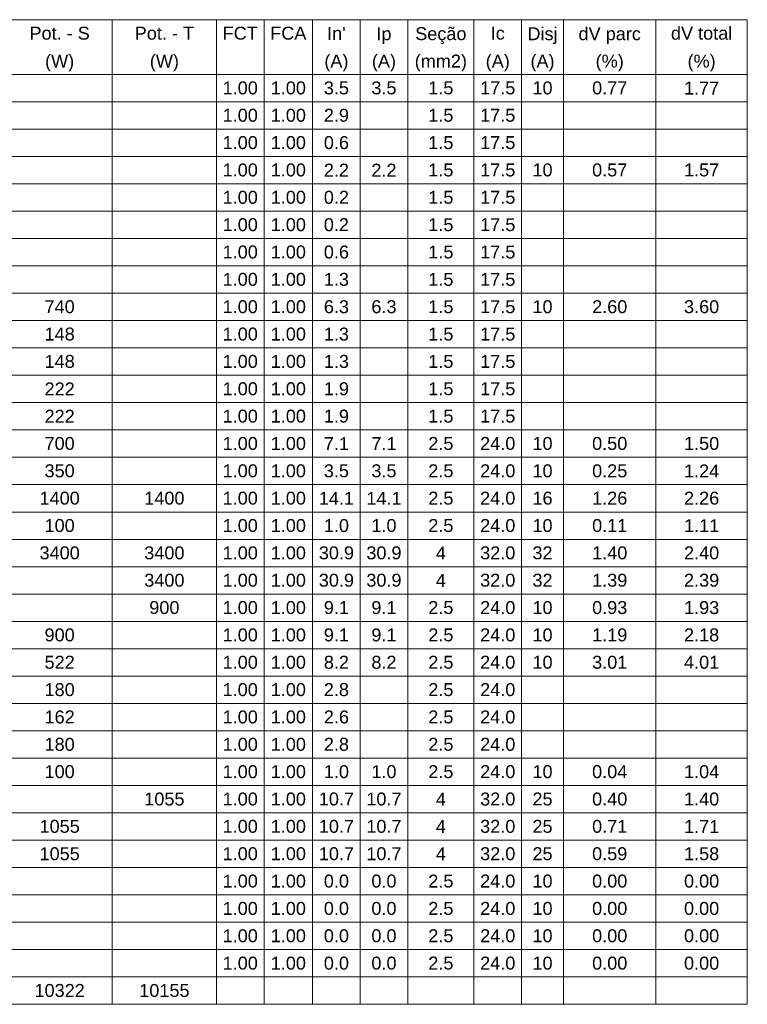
# Model space of a CAD drawing. Header units: millimetres. Extents: x 55082 to 85113, y -5867 to -946.
# Tile 45 of 77: x 67968 to 68586, y -4160 to -3322. Entities that reach past the tile are written whole.
import ezdxf

# ---------------------------------------------------------------- set-up
doc = ezdxf.new("R2010")
doc.units = ezdxf.units.MM
doc.header["$MEASUREMENT"] = 0
doc.layers.add('DI-Tabelas', color=7, linetype='Continuous', lineweight=5)
doc.styles.add('Arial', font='arial.ttf')

msp = doc.modelspace()

# ---------------------------------------------------------------- linework, layer by layer
at = {"layer": 'DI-Tabelas'}
for p, q in [((68586.23, -3322.26), (66989.26, -3322.26)), ((68046.69, -3322.26), (68046.69, -3345.52)), ((68135.21, -3322.26), (68135.21, -3345.52)), ((68175.6, -3322.26), (68175.6, -3345.52)), ((68216.91, -3322.26), (68216.91, -3345.52)), ((68257.3, -3322.26), (68257.3, -3345.52)), ((68297.69, -3322.26), (68297.69, -3345.52)), ((68354.01, -3322.26), (68354.01, -3345.52)), ((68394.39, -3322.26), (68394.39, -3345.52)), ((68430.07, -3322.26), (68430.07, -3345.52)), ((68508.62, -3322.26), (68508.62, -3345.52)), ((68586.23, -3322.26), (68586.23, -3345.52)), ((68046.69, -3345.52), (68046.69, -3368.78)), ((68135.21, -3345.52), (68135.21, -3368.78)), ((68175.6, -3345.52), (68175.6, -3368.78)), ((68216.91, -3345.52), (68216.91, -3368.78)), ((68257.3, -3345.52), (68257.3, -3368.78)), ((68297.69, -3345.52), (68297.69, -3368.78)), ((68354.01, -3345.52), (68354.01, -3368.78)), ((68394.39, -3345.52), (68394.39, -3368.78)), ((68430.07, -3345.52), (68430.07, -3368.78)), ((68508.62, -3345.52), (68508.62, -3368.78)), ((68586.23, -3345.52), (68586.23, -3368.78)), ((68046.69, -3368.78), (67957.23, -3368.78)), ((67957.23, -3368.78), (68046.69, -3368.78)), ((68135.21, -3368.78), (68046.69, -3368.78)), ((68046.69, -3368.78), (68046.69, -3392.04)), ((68046.69, -3368.78), (68135.21, -3368.78)), ((68175.6, -3368.78), (68135.21, -3368.78)), ((68135.21, -3368.78), (68135.21, -3392.04)), ((68135.21, -3368.78), (68175.6, -3368.78)), ((68216.91, -3368.78), (68175.6, -3368.78)), ((68175.6, -3368.78), (68175.6, -3392.04)), ((68175.6, -3368.78), (68216.91, -3368.78)), ((68257.3, -3368.78), (68216.91, -3368.78)), ((68216.91, -3368.78), (68216.91, -3392.04)), ((68216.91, -3368.78), (68257.3, -3368.78)), ((68297.69, -3368.78), (68257.3, -3368.78)), ((68257.3, -3368.78), (68257.3, -3392.04)), ((68257.3, -3368.78), (68297.69, -3368.78)), ((68354.01, -3368.78), (68297.69, -3368.78)), ((68297.69, -3368.78), (68297.69, -3392.04)), ((68297.69, -3368.78), (68354.01, -3368.78)), ((68394.39, -3368.78), (68354.01, -3368.78)), ((68354.01, -3368.78), (68354.01, -3392.04)), ((68354.01, -3368.78), (68394.39, -3368.78)), ((68430.07, -3368.78), (68394.39, -3368.78)), ((68394.39, -3368.78), (68394.39, -3392.04)), ((68394.39, -3368.78), (68430.07, -3368.78)), ((68508.62, -3368.78), (68430.07, -3368.78)), ((68430.07, -3368.78), (68430.07, -3392.04)), ((68430.07, -3368.78), (68508.62, -3368.78)), ((68586.23, -3368.78), (68508.62, -3368.78)), ((68508.62, -3368.78), (68508.62, -3392.04)), ((68508.62, -3368.78), (68586.23, -3368.78)), ((68586.23, -3368.78), (68586.23, -3392.04)), ((68046.69, -3392.04), (67957.23, -3392.04)), ((68135.21, -3392.04), (68046.69, -3392.04)), ((68046.69, -3392.04), (68046.69, -3415.3)), ((68175.6, -3392.04), (68135.21, -3392.04)), ((68135.21, -3392.04), (68135.21, -3415.3)), ((68216.91, -3392.04), (68175.6, -3392.04)), ((68175.6, -3392.04), (68175.6, -3415.3)), ((68257.3, -3392.04), (68216.91, -3392.04)), ((68216.91, -3392.04), (68216.91, -3415.3)), ((68297.69, -3392.04), (68257.3, -3392.04)), ((68257.3, -3392.04), (68257.3, -3415.3)), ((68354.01, -3392.04), (68297.69, -3392.04)), ((68297.69, -3392.04), (68297.69, -3415.3)), ((68394.39, -3392.04), (68354.01, -3392.04)), ((68354.01, -3392.04), (68354.01, -3415.3)), ((68430.07, -3392.04), (68394.39, -3392.04)), ((68394.39, -3392.04), (68394.39, -3415.3)), ((68508.62, -3392.04), (68430.07, -3392.04)), ((68430.07, -3392.04), (68430.07, -3415.3)), ((68586.23, -3392.04), (68508.62, -3392.04)), ((68508.62, -3392.04), (68508.62, -3415.3)), ((68586.23, -3392.04), (68586.23, -3415.3)), ((68046.69, -3415.3), (67957.23, -3415.3)), ((68135.21, -3415.3), (68046.69, -3415.3)), ((68046.69, -3415.3), (68046.69, -3438.56)), ((68175.6, -3415.3), (68135.21, -3415.3)), ((68135.21, -3415.3), (68135.21, -3438.56)), ((68216.91, -3415.3), (68175.6, -3415.3)), ((68175.6, -3415.3), (68175.6, -3438.56)), ((68257.3, -3415.3), (68216.91, -3415.3)), ((68216.91, -3415.3), (68216.91, -3438.56)), ((68297.69, -3415.3), (68257.3, -3415.3)), ((68257.3, -3415.3), (68257.3, -3438.56)), ((68354.01, -3415.3), (68297.69, -3415.3)), ((68297.69, -3415.3), (68297.69, -3438.56)), ((68394.39, -3415.3), (68354.01, -3415.3)), ((68354.01, -3415.3), (68354.01, -3438.56)), ((68430.07, -3415.3), (68394.39, -3415.3)), ((68394.39, -3415.3), (68394.39, -3438.56)), ((68508.62, -3415.3), (68430.07, -3415.3)), ((68430.07, -3415.3), (68430.07, -3438.56)), ((68586.23, -3415.3), (68508.62, -3415.3)), ((68508.62, -3415.3), (68508.62, -3438.56)), ((68586.23, -3415.3), (68586.23, -3438.56)), ((68046.69, -3438.56), (67957.23, -3438.56)), ((68135.21, -3438.56), (68046.69, -3438.56)), ((68046.69, -3438.56), (68046.69, -3461.82)), ((68175.6, -3438.56), (68135.21, -3438.56)), ((68135.21, -3438.56), (68135.21, -3461.82)), ((68216.91, -3438.56), (68175.6, -3438.56)), ((68175.6, -3438.56), (68175.6, -3461.82)), ((68257.3, -3438.56), (68216.91, -3438.56)), ((68216.91, -3438.56), (68216.91, -3461.82)), ((68297.69, -3438.56), (68257.3, -3438.56)), ((68257.3, -3438.56), (68257.3, -3461.82)), ((68354.01, -3438.56), (68297.69, -3438.56)), ((68297.69, -3438.56), (68297.69, -3461.82)), ((68394.39, -3438.56), (68354.01, -3438.56)), ((68354.01, -3438.56), (68354.01, -3461.82)), ((68430.07, -3438.56), (68394.39, -3438.56)), ((68394.39, -3438.56), (68394.39, -3461.82)), ((68508.62, -3438.56), (68430.07, -3438.56)), ((68430.07, -3438.56), (68430.07, -3461.82)), ((68586.23, -3438.56), (68508.62, -3438.56)), ((68508.62, -3438.56), (68508.62, -3461.82)), ((68586.23, -3438.56), (68586.23, -3461.82)), ((68046.69, -3461.82), (67957.23, -3461.82)), ((68135.21, -3461.82), (68046.69, -3461.82)), ((68046.69, -3461.82), (68046.69, -3485.08)), ((68175.6, -3461.82), (68135.21, -3461.82)), ((68135.21, -3461.82), (68135.21, -3485.08)), ((68216.91, -3461.82), (68175.6, -3461.82)), ((68175.6, -3461.82), (68175.6, -3485.08)), ((68257.3, -3461.82), (68216.91, -3461.82)), ((68216.91, -3461.82), (68216.91, -3485.08)), ((68297.69, -3461.82), (68257.3, -3461.82)), ((68257.3, -3461.82), (68257.3, -3485.08)), ((68354.01, -3461.82), (68297.69, -3461.82)), ((68297.69, -3461.82), (68297.69, -3485.08)), ((68394.39, -3461.82), (68354.01, -3461.82)), ((68354.01, -3461.82), (68354.01, -3485.08)), ((68430.07, -3461.82), (68394.39, -3461.82)), ((68394.39, -3461.82), (68394.39, -3485.08)), ((68508.62, -3461.82), (68430.07, -3461.82)), ((68430.07, -3461.82), (68430.07, -3485.08)), ((68586.23, -3461.82), (68508.62, -3461.82)), ((68508.62, -3461.82), (68508.62, -3485.08)), ((68586.23, -3461.82), (68586.23, -3485.08)), ((68046.69, -3485.08), (67957.23, -3485.08)), ((68135.21, -3485.08), (68046.69, -3485.08)), ((68046.69, -3485.08), (68046.69, -3508.34)), ((68175.6, -3485.08), (68135.21, -3485.08)), ((68135.21, -3485.08), (68135.21, -3508.34)), ((68216.91, -3485.08), (68175.6, -3485.08)), ((68175.6, -3485.08), (68175.6, -3508.34)), ((68257.3, -3485.08), (68216.91, -3485.08)), ((68216.91, -3485.08), (68216.91, -3508.34)), ((68297.69, -3485.08), (68257.3, -3485.08)), ((68257.3, -3485.08), (68257.3, -3508.34)), ((68354.01, -3485.08), (68297.69, -3485.08)), ((68297.69, -3485.08), (68297.69, -3508.34)), ((68394.39, -3485.08), (68354.01, -3485.08)), ((68354.01, -3485.08), (68354.01, -3508.34)), ((68430.07, -3485.08), (68394.39, -3485.08)), ((68394.39, -3485.08), (68394.39, -3508.34)), ((68508.62, -3485.08), (68430.07, -3485.08)), ((68430.07, -3485.08), (68430.07, -3508.34)), ((68586.23, -3485.08), (68508.62, -3485.08)), ((68508.62, -3485.08), (68508.62, -3508.34)), ((68586.23, -3485.08), (68586.23, -3508.34)), ((68046.69, -3508.34), (67957.23, -3508.34)), ((68135.21, -3508.34), (68046.69, -3508.34)), ((68046.69, -3508.34), (68046.69, -3531.6)), ((68175.6, -3508.34), (68135.21, -3508.34)), ((68135.21, -3508.34), (68135.21, -3531.6)), ((68216.91, -3508.34), (68175.6, -3508.34)), ((68175.6, -3508.34), (68175.6, -3531.6)), ((68257.3, -3508.34), (68216.91, -3508.34)), ((68216.91, -3508.34), (68216.91, -3531.6)), ((68297.69, -3508.34), (68257.3, -3508.34)), ((68257.3, -3508.34), (68257.3, -3531.6)), ((68354.01, -3508.34), (68297.69, -3508.34)), ((68297.69, -3508.34), (68297.69, -3531.6)), ((68394.39, -3508.34), (68354.01, -3508.34)), ((68354.01, -3508.34), (68354.01, -3531.6)), ((68430.07, -3508.34), (68394.39, -3508.34)), ((68394.39, -3508.34), (68394.39, -3531.6)), ((68508.62, -3508.34), (68430.07, -3508.34)), ((68430.07, -3508.34), (68430.07, -3531.6)), ((68586.23, -3508.34), (68508.62, -3508.34)), ((68508.62, -3508.34), (68508.62, -3531.6)), ((68586.23, -3508.34), (68586.23, -3531.6)), ((68046.69, -3531.6), (67957.23, -3531.6)), ((68135.21, -3531.6), (68046.69, -3531.6)), ((68046.69, -3531.6), (68046.69, -3554.86)), ((68175.6, -3531.6), (68135.21, -3531.6)), ((68135.21, -3531.6), (68135.21, -3554.86)), ((68216.91, -3531.6), (68175.6, -3531.6)), ((68175.6, -3531.6), (68175.6, -3554.86)), ((68257.3, -3531.6), (68216.91, -3531.6)), ((68216.91, -3531.6), (68216.91, -3554.86)), ((68297.69, -3531.6), (68257.3, -3531.6)), ((68257.3, -3531.6), (68257.3, -3554.86)), ((68354.01, -3531.6), (68297.69, -3531.6)), ((68297.69, -3531.6), (68297.69, -3554.86)), ((68394.39, -3531.6), (68354.01, -3531.6)), ((68354.01, -3531.6), (68354.01, -3554.86)), ((68430.07, -3531.6), (68394.39, -3531.6)), ((68394.39, -3531.6), (68394.39, -3554.86)), ((68508.62, -3531.6), (68430.07, -3531.6)), ((68430.07, -3531.6), (68430.07, -3554.86)), ((68586.23, -3531.6), (68508.62, -3531.6)), ((68508.62, -3531.6), (68508.62, -3554.86)), ((68586.23, -3531.6), (68586.23, -3554.86)), ((68046.69, -3554.86), (67957.23, -3554.86)), ((68135.21, -3554.86), (68046.69, -3554.86)), ((68046.69, -3554.86), (68046.69, -3578.12)), ((68175.6, -3554.86), (68135.21, -3554.86)), ((68135.21, -3554.86), (68135.21, -3578.12)), ((68216.91, -3554.86), (68175.6, -3554.86)), ((68175.6, -3554.86), (68175.6, -3578.12)), ((68257.3, -3554.86), (68216.91, -3554.86)), ((68216.91, -3554.86), (68216.91, -3578.12)), ((68297.69, -3554.86), (68257.3, -3554.86)), ((68257.3, -3554.86), (68257.3, -3578.12)), ((68354.01, -3554.86), (68297.69, -3554.86)), ((68297.69, -3554.86), (68297.69, -3578.12)), ((68394.39, -3554.86), (68354.01, -3554.86)), ((68354.01, -3554.86), (68354.01, -3578.12)), ((68430.07, -3554.86), (68394.39, -3554.86)), ((68394.39, -3554.86), (68394.39, -3578.12)), ((68508.62, -3554.86), (68430.07, -3554.86)), ((68430.07, -3554.86), (68430.07, -3578.12)), ((68586.23, -3554.86), (68508.62, -3554.86)), ((68508.62, -3554.86), (68508.62, -3578.12)), ((68586.23, -3554.86), (68586.23, -3578.12)), ((68046.69, -3578.12), (67957.23, -3578.12)), ((68135.21, -3578.12), (68046.69, -3578.12)), ((68046.69, -3578.12), (68046.69, -3601.38)), ((68175.6, -3578.12), (68135.21, -3578.12)), ((68135.21, -3578.12), (68135.21, -3601.38)), ((68216.91, -3578.12), (68175.6, -3578.12)), ((68175.6, -3578.12), (68175.6, -3601.38)), ((68257.3, -3578.12), (68216.91, -3578.12)), ((68216.91, -3578.12), (68216.91, -3601.38)), ((68297.69, -3578.12), (68257.3, -3578.12)), ((68257.3, -3578.12), (68257.3, -3601.38)), ((68354.01, -3578.12), (68297.69, -3578.12)), ((68297.69, -3578.12), (68297.69, -3601.38)), ((68394.39, -3578.12), (68354.01, -3578.12)), ((68354.01, -3578.12), (68354.01, -3601.38)), ((68430.07, -3578.12), (68394.39, -3578.12)), ((68394.39, -3578.12), (68394.39, -3601.38)), ((68508.62, -3578.12), (68430.07, -3578.12)), ((68430.07, -3578.12), (68430.07, -3601.38)), ((68586.23, -3578.12), (68508.62, -3578.12)), ((68508.62, -3578.12), (68508.62, -3601.38)), ((68586.23, -3578.12), (68586.23, -3601.38)), ((68046.69, -3601.38), (67957.23, -3601.38)), ((68135.21, -3601.38), (68046.69, -3601.38)), ((68046.69, -3601.38), (68046.69, -3624.64)), ((68175.6, -3601.38), (68135.21, -3601.38)), ((68135.21, -3601.38), (68135.21, -3624.64)), ((68216.91, -3601.38), (68175.6, -3601.38)), ((68175.6, -3601.38), (68175.6, -3624.64)), ((68257.3, -3601.38), (68216.91, -3601.38)), ((68216.91, -3601.38), (68216.91, -3624.64)), ((68297.69, -3601.38), (68257.3, -3601.38)), ((68257.3, -3601.38), (68257.3, -3624.64)), ((68354.01, -3601.38), (68297.69, -3601.38)), ((68297.69, -3601.38), (68297.69, -3624.64)), ((68394.39, -3601.38), (68354.01, -3601.38)), ((68354.01, -3601.38), (68354.01, -3624.64)), ((68430.07, -3601.38), (68394.39, -3601.38)), ((68394.39, -3601.38), (68394.39, -3624.64)), ((68508.62, -3601.38), (68430.07, -3601.38)), ((68430.07, -3601.38), (68430.07, -3624.64)), ((68586.23, -3601.38), (68508.62, -3601.38)), ((68508.62, -3601.38), (68508.62, -3624.64)), ((68586.23, -3601.38), (68586.23, -3624.64)), ((68046.69, -3624.64), (67957.23, -3624.64)), ((68135.21, -3624.64), (68046.69, -3624.64)), ((68046.69, -3624.64), (68046.69, -3647.9)), ((68175.6, -3624.64), (68135.21, -3624.64)), ((68135.21, -3624.64), (68135.21, -3647.9)), ((68216.91, -3624.64), (68175.6, -3624.64)), ((68175.6, -3624.64), (68175.6, -3647.9)), ((68257.3, -3624.64), (68216.91, -3624.64)), ((68216.91, -3624.64), (68216.91, -3647.9)), ((68297.69, -3624.64), (68257.3, -3624.64)), ((68257.3, -3624.64), (68257.3, -3647.9)), ((68354.01, -3624.64), (68297.69, -3624.64)), ((68297.69, -3624.64), (68297.69, -3647.9)), ((68394.39, -3624.64), (68354.01, -3624.64)), ((68354.01, -3624.64), (68354.01, -3647.9)), ((68430.07, -3624.64), (68394.39, -3624.64)), ((68394.39, -3624.64), (68394.39, -3647.9)), ((68508.62, -3624.64), (68430.07, -3624.64)), ((68430.07, -3624.64), (68430.07, -3647.9)), ((68586.23, -3624.64), (68508.62, -3624.64)), ((68508.62, -3624.64), (68508.62, -3647.9)), ((68586.23, -3624.64), (68586.23, -3647.9)), ((68046.69, -3647.9), (67957.23, -3647.9)), ((68135.21, -3647.9), (68046.69, -3647.9)), ((68046.69, -3647.9), (68046.69, -3671.16)), ((68175.6, -3647.9), (68135.21, -3647.9)), ((68135.21, -3647.9), (68135.21, -3671.16)), ((68216.91, -3647.9), (68175.6, -3647.9)), ((68175.6, -3647.9), (68175.6, -3671.16)), ((68257.3, -3647.9), (68216.91, -3647.9)), ((68216.91, -3647.9), (68216.91, -3671.16)), ((68297.69, -3647.9), (68257.3, -3647.9)), ((68257.3, -3647.9), (68257.3, -3671.16)), ((68354.01, -3647.9), (68297.69, -3647.9)), ((68297.69, -3647.9), (68297.69, -3671.16)), ((68394.39, -3647.9), (68354.01, -3647.9)), ((68354.01, -3647.9), (68354.01, -3671.16)), ((68430.07, -3647.9), (68394.39, -3647.9)), ((68394.39, -3647.9), (68394.39, -3671.16)), ((68508.62, -3647.9), (68430.07, -3647.9)), ((68430.07, -3647.9), (68430.07, -3671.16)), ((68586.23, -3647.9), (68508.62, -3647.9)), ((68508.62, -3647.9), (68508.62, -3671.16)), ((68586.23, -3647.9), (68586.23, -3671.16)), ((68046.69, -3671.16), (67957.23, -3671.16)), ((68135.21, -3671.16), (68046.69, -3671.16)), ((68046.69, -3671.16), (68046.69, -3694.42)), ((68175.6, -3671.16), (68135.21, -3671.16)), ((68135.21, -3671.16), (68135.21, -3694.42)), ((68216.91, -3671.16), (68175.6, -3671.16)), ((68175.6, -3671.16), (68175.6, -3694.42)), ((68257.3, -3671.16), (68216.91, -3671.16)), ((68216.91, -3671.16), (68216.91, -3694.42)), ((68297.69, -3671.16), (68257.3, -3671.16)), ((68257.3, -3671.16), (68257.3, -3694.42)), ((68354.01, -3671.16), (68297.69, -3671.16)), ((68297.69, -3671.16), (68297.69, -3694.42)), ((68394.39, -3671.16), (68354.01, -3671.16)), ((68354.01, -3671.16), (68354.01, -3694.42)), ((68430.07, -3671.16), (68394.39, -3671.16)), ((68394.39, -3671.16), (68394.39, -3694.42)), ((68508.62, -3671.16), (68430.07, -3671.16)), ((68430.07, -3671.16), (68430.07, -3694.42)), ((68586.23, -3671.16), (68508.62, -3671.16)), ((68508.62, -3671.16), (68508.62, -3694.42)), ((68586.23, -3671.16), (68586.23, -3694.42)), ((68046.69, -3694.42), (67957.23, -3694.42)), ((68135.21, -3694.42), (68046.69, -3694.42)), ((68046.69, -3694.42), (68046.69, -3717.68)), ((68175.6, -3694.42), (68135.21, -3694.42)), ((68135.21, -3694.42), (68135.21, -3717.68)), ((68216.91, -3694.42), (68175.6, -3694.42)), ((68175.6, -3694.42), (68175.6, -3717.68)), ((68257.3, -3694.42), (68216.91, -3694.42)), ((68216.91, -3694.42), (68216.91, -3717.68)), ((68297.69, -3694.42), (68257.3, -3694.42)), ((68257.3, -3694.42), (68257.3, -3717.68)), ((68354.01, -3694.42), (68297.69, -3694.42)), ((68297.69, -3694.42), (68297.69, -3717.68)), ((68394.39, -3694.42), (68354.01, -3694.42)), ((68354.01, -3694.42), (68354.01, -3717.68)), ((68430.07, -3694.42), (68394.39, -3694.42)), ((68394.39, -3694.42), (68394.39, -3717.68)), ((68508.62, -3694.42), (68430.07, -3694.42)), ((68430.07, -3694.42), (68430.07, -3717.68)), ((68586.23, -3694.42), (68508.62, -3694.42)), ((68508.62, -3694.42), (68508.62, -3717.68)), ((68586.23, -3694.42), (68586.23, -3717.68)), ((68046.69, -3717.68), (67957.23, -3717.68)), ((68135.21, -3717.68), (68046.69, -3717.68)), ((68046.69, -3717.68), (68046.69, -3740.94)), ((68175.6, -3717.68), (68135.21, -3717.68)), ((68135.21, -3717.68), (68135.21, -3740.94)), ((68216.91, -3717.68), (68175.6, -3717.68)), ((68175.6, -3717.68), (68175.6, -3740.94)), ((68257.3, -3717.68), (68216.91, -3717.68)), ((68216.91, -3717.68), (68216.91, -3740.94)), ((68297.69, -3717.68), (68257.3, -3717.68)), ((68257.3, -3717.68), (68257.3, -3740.94)), ((68354.01, -3717.68), (68297.69, -3717.68)), ((68297.69, -3717.68), (68297.69, -3740.94)), ((68394.39, -3717.68), (68354.01, -3717.68)), ((68354.01, -3717.68), (68354.01, -3740.94)), ((68430.07, -3717.68), (68394.39, -3717.68)), ((68394.39, -3717.68), (68394.39, -3740.94)), ((68508.62, -3717.68), (68430.07, -3717.68)), ((68430.07, -3717.68), (68430.07, -3740.94)), ((68586.23, -3717.68), (68508.62, -3717.68)), ((68508.62, -3717.68), (68508.62, -3740.94)), ((68586.23, -3717.68), (68586.23, -3740.94)), ((68046.69, -3740.94), (67957.23, -3740.94)), ((68135.21, -3740.94), (68046.69, -3740.94)), ((68046.69, -3740.94), (68046.69, -3764.2)), ((68175.6, -3740.94), (68135.21, -3740.94)), ((68135.21, -3740.94), (68135.21, -3764.2)), ((68216.91, -3740.94), (68175.6, -3740.94)), ((68175.6, -3740.94), (68175.6, -3764.2)), ((68257.3, -3740.94), (68216.91, -3740.94)), ((68216.91, -3740.94), (68216.91, -3764.2)), ((68297.69, -3740.94), (68257.3, -3740.94)), ((68257.3, -3740.94), (68257.3, -3764.2)), ((68354.01, -3740.94), (68297.69, -3740.94)), ((68297.69, -3740.94), (68297.69, -3764.2)), ((68394.39, -3740.94), (68354.01, -3740.94)), ((68354.01, -3740.94), (68354.01, -3764.2)), ((68430.07, -3740.94), (68394.39, -3740.94)), ((68394.39, -3740.94), (68394.39, -3764.2)), ((68508.62, -3740.94), (68430.07, -3740.94)), ((68430.07, -3740.94), (68430.07, -3764.2)), ((68586.23, -3740.94), (68508.62, -3740.94)), ((68508.62, -3740.94), (68508.62, -3764.2)), ((68586.23, -3740.94), (68586.23, -3764.2)), ((68046.69, -3764.2), (67957.23, -3764.2)), ((68135.21, -3764.2), (68046.69, -3764.2)), ((68046.69, -3764.2), (68046.69, -3787.46)), ((68175.6, -3764.2), (68135.21, -3764.2)), ((68135.21, -3764.2), (68135.21, -3787.46)), ((68216.91, -3764.2), (68175.6, -3764.2)), ((68175.6, -3764.2), (68175.6, -3787.46)), ((68257.3, -3764.2), (68216.91, -3764.2)), ((68216.91, -3764.2), (68216.91, -3787.46)), ((68297.69, -3764.2), (68257.3, -3764.2)), ((68257.3, -3764.2), (68257.3, -3787.46)), ((68354.01, -3764.2), (68297.69, -3764.2)), ((68297.69, -3764.2), (68297.69, -3787.46)), ((68394.39, -3764.2), (68354.01, -3764.2)), ((68354.01, -3764.2), (68354.01, -3787.46)), ((68430.07, -3764.2), (68394.39, -3764.2)), ((68394.39, -3764.2), (68394.39, -3787.46)), ((68508.62, -3764.2), (68430.07, -3764.2)), ((68430.07, -3764.2), (68430.07, -3787.46)), ((68586.23, -3764.2), (68508.62, -3764.2)), ((68508.62, -3764.2), (68508.62, -3787.46)), ((68586.23, -3764.2), (68586.23, -3787.46)), ((68046.69, -3787.46), (67957.23, -3787.46)), ((68135.21, -3787.46), (68046.69, -3787.46)), ((68046.69, -3787.46), (68046.69, -3810.72)), ((68175.6, -3787.46), (68135.21, -3787.46)), ((68135.21, -3787.46), (68135.21, -3810.72)), ((68216.91, -3787.46), (68175.6, -3787.46)), ((68175.6, -3787.46), (68175.6, -3810.72)), ((68257.3, -3787.46), (68216.91, -3787.46)), ((68216.91, -3787.46), (68216.91, -3810.72)), ((68297.69, -3787.46), (68257.3, -3787.46)), ((68257.3, -3787.46), (68257.3, -3810.72)), ((68354.01, -3787.46), (68297.69, -3787.46)), ((68297.69, -3787.46), (68297.69, -3810.72)), ((68394.39, -3787.46), (68354.01, -3787.46)), ((68354.01, -3787.46), (68354.01, -3810.72)), ((68430.07, -3787.46), (68394.39, -3787.46)), ((68394.39, -3787.46), (68394.39, -3810.72)), ((68508.62, -3787.46), (68430.07, -3787.46)), ((68430.07, -3787.46), (68430.07, -3810.72)), ((68586.23, -3787.46), (68508.62, -3787.46)), ((68508.62, -3787.46), (68508.62, -3810.72)), ((68586.23, -3787.46), (68586.23, -3810.72)), ((68046.69, -3810.72), (67957.23, -3810.72)), ((68135.21, -3810.72), (68046.69, -3810.72)), ((68046.69, -3810.72), (68046.69, -3833.98)), ((68175.6, -3810.72), (68135.21, -3810.72)), ((68135.21, -3810.72), (68135.21, -3833.98)), ((68216.91, -3810.72), (68175.6, -3810.72)), ((68175.6, -3810.72), (68175.6, -3833.98)), ((68257.3, -3810.72), (68216.91, -3810.72)), ((68216.91, -3810.72), (68216.91, -3833.98)), ((68297.69, -3810.72), (68257.3, -3810.72)), ((68257.3, -3810.72), (68257.3, -3833.98)), ((68354.01, -3810.72), (68297.69, -3810.72)), ((68297.69, -3810.72), (68297.69, -3833.98)), ((68394.39, -3810.72), (68354.01, -3810.72)), ((68354.01, -3810.72), (68354.01, -3833.98)), ((68430.07, -3810.72), (68394.39, -3810.72)), ((68394.39, -3810.72), (68394.39, -3833.98)), ((68508.62, -3810.72), (68430.07, -3810.72)), ((68430.07, -3810.72), (68430.07, -3833.98)), ((68586.23, -3810.72), (68508.62, -3810.72)), ((68508.62, -3810.72), (68508.62, -3833.98)), ((68586.23, -3810.72), (68586.23, -3833.98)), ((68046.69, -3833.98), (67957.23, -3833.98)), ((68135.21, -3833.98), (68046.69, -3833.98)), ((68046.69, -3833.98), (68046.69, -3857.24)), ((68175.6, -3833.98), (68135.21, -3833.98)), ((68135.21, -3833.98), (68135.21, -3857.24)), ((68216.91, -3833.98), (68175.6, -3833.98)), ((68175.6, -3833.98), (68175.6, -3857.24)), ((68257.3, -3833.98), (68216.91, -3833.98)), ((68216.91, -3833.98), (68216.91, -3857.24)), ((68297.69, -3833.98), (68257.3, -3833.98)), ((68257.3, -3833.98), (68257.3, -3857.24)), ((68354.01, -3833.98), (68297.69, -3833.98)), ((68297.69, -3833.98), (68297.69, -3857.24)), ((68394.39, -3833.98), (68354.01, -3833.98)), ((68354.01, -3833.98), (68354.01, -3857.24)), ((68430.07, -3833.98), (68394.39, -3833.98)), ((68394.39, -3833.98), (68394.39, -3857.24)), ((68508.62, -3833.98), (68430.07, -3833.98)), ((68430.07, -3833.98), (68430.07, -3857.24)), ((68586.23, -3833.98), (68508.62, -3833.98)), ((68508.62, -3833.98), (68508.62, -3857.24)), ((68586.23, -3833.98), (68586.23, -3857.24)), ((68046.69, -3857.24), (67957.23, -3857.24)), ((68135.21, -3857.24), (68046.69, -3857.24)), ((68046.69, -3857.24), (68046.69, -3880.5)), ((68175.6, -3857.24), (68135.21, -3857.24)), ((68135.21, -3857.24), (68135.21, -3880.5)), ((68216.91, -3857.24), (68175.6, -3857.24)), ((68175.6, -3857.24), (68175.6, -3880.5)), ((68257.3, -3857.24), (68216.91, -3857.24)), ((68216.91, -3857.24), (68216.91, -3880.5)), ((68297.69, -3857.24), (68257.3, -3857.24)), ((68257.3, -3857.24), (68257.3, -3880.5)), ((68354.01, -3857.24), (68297.69, -3857.24)), ((68297.69, -3857.24), (68297.69, -3880.5)), ((68394.39, -3857.24), (68354.01, -3857.24)), ((68354.01, -3857.24), (68354.01, -3880.5)), ((68430.07, -3857.24), (68394.39, -3857.24)), ((68394.39, -3857.24), (68394.39, -3880.5)), ((68508.62, -3857.24), (68430.07, -3857.24)), ((68430.07, -3857.24), (68430.07, -3880.5)), ((68586.23, -3857.24), (68508.62, -3857.24)), ((68508.62, -3857.24), (68508.62, -3880.5)), ((68586.23, -3857.24), (68586.23, -3880.5)), ((68046.69, -3880.5), (67957.23, -3880.5)), ((68135.21, -3880.5), (68046.69, -3880.5)), ((68046.69, -3880.5), (68046.69, -3903.76)), ((68175.6, -3880.5), (68135.21, -3880.5)), ((68135.21, -3880.5), (68135.21, -3903.76)), ((68216.91, -3880.5), (68175.6, -3880.5)), ((68175.6, -3880.5), (68175.6, -3903.76)), ((68257.3, -3880.5), (68216.91, -3880.5)), ((68216.91, -3880.5), (68216.91, -3903.76)), ((68297.69, -3880.5), (68257.3, -3880.5)), ((68257.3, -3880.5), (68257.3, -3903.76)), ((68354.01, -3880.5), (68297.69, -3880.5)), ((68297.69, -3880.5), (68297.69, -3903.76)), ((68394.39, -3880.5), (68354.01, -3880.5)), ((68354.01, -3880.5), (68354.01, -3903.76)), ((68430.07, -3880.5), (68394.39, -3880.5)), ((68394.39, -3880.5), (68394.39, -3903.76)), ((68508.62, -3880.5), (68430.07, -3880.5)), ((68430.07, -3880.5), (68430.07, -3903.76)), ((68586.23, -3880.5), (68508.62, -3880.5)), ((68508.62, -3880.5), (68508.62, -3903.76)), ((68586.23, -3880.5), (68586.23, -3903.76)), ((68046.69, -3903.76), (67957.23, -3903.76)), ((68135.21, -3903.76), (68046.69, -3903.76)), ((68046.69, -3903.76), (68046.69, -3927.02)), ((68175.6, -3903.76), (68135.21, -3903.76)), ((68135.21, -3903.76), (68135.21, -3927.02)), ((68216.91, -3903.76), (68175.6, -3903.76)), ((68175.6, -3903.76), (68175.6, -3927.02)), ((68257.3, -3903.76), (68216.91, -3903.76)), ((68216.91, -3903.76), (68216.91, -3927.02)), ((68297.69, -3903.76), (68257.3, -3903.76)), ((68257.3, -3903.76), (68257.3, -3927.02)), ((68354.01, -3903.76), (68297.69, -3903.76)), ((68297.69, -3903.76), (68297.69, -3927.02)), ((68394.39, -3903.76), (68354.01, -3903.76)), ((68354.01, -3903.76), (68354.01, -3927.02)), ((68430.07, -3903.76), (68394.39, -3903.76)), ((68394.39, -3903.76), (68394.39, -3927.02)), ((68508.62, -3903.76), (68430.07, -3903.76)), ((68430.07, -3903.76), (68430.07, -3927.02)), ((68586.23, -3903.76), (68508.62, -3903.76)), ((68508.62, -3903.76), (68508.62, -3927.02)), ((68586.23, -3903.76), (68586.23, -3927.02)), ((68046.69, -3927.02), (67957.23, -3927.02)), ((68135.21, -3927.02), (68046.69, -3927.02)), ((68046.69, -3927.02), (68046.69, -3950.28)), ((68175.6, -3927.02), (68135.21, -3927.02)), ((68135.21, -3927.02), (68135.21, -3950.28)), ((68216.91, -3927.02), (68175.6, -3927.02)), ((68175.6, -3927.02), (68175.6, -3950.28)), ((68257.3, -3927.02), (68216.91, -3927.02)), ((68216.91, -3927.02), (68216.91, -3950.28)), ((68297.69, -3927.02), (68257.3, -3927.02)), ((68257.3, -3927.02), (68257.3, -3950.28)), ((68354.01, -3927.02), (68297.69, -3927.02)), ((68297.69, -3927.02), (68297.69, -3950.28)), ((68394.39, -3927.02), (68354.01, -3927.02)), ((68354.01, -3927.02), (68354.01, -3950.28)), ((68430.07, -3927.02), (68394.39, -3927.02)), ((68394.39, -3927.02), (68394.39, -3950.28)), ((68508.62, -3927.02), (68430.07, -3927.02)), ((68430.07, -3927.02), (68430.07, -3950.28)), ((68586.23, -3927.02), (68508.62, -3927.02)), ((68508.62, -3927.02), (68508.62, -3950.28)), ((68586.23, -3927.02), (68586.23, -3950.28)), ((68046.69, -3950.28), (67957.23, -3950.28)), ((68135.21, -3950.28), (68046.69, -3950.28)), ((68046.69, -3950.28), (68046.69, -3973.54)), ((68175.6, -3950.28), (68135.21, -3950.28)), ((68135.21, -3950.28), (68135.21, -3973.54)), ((68216.91, -3950.28), (68175.6, -3950.28)), ((68175.6, -3950.28), (68175.6, -3973.54)), ((68257.3, -3950.28), (68216.91, -3950.28)), ((68216.91, -3950.28), (68216.91, -3973.54)), ((68297.69, -3950.28), (68257.3, -3950.28)), ((68257.3, -3950.28), (68257.3, -3973.54)), ((68354.01, -3950.28), (68297.69, -3950.28)), ((68297.69, -3950.28), (68297.69, -3973.54)), ((68394.39, -3950.28), (68354.01, -3950.28)), ((68354.01, -3950.28), (68354.01, -3973.54)), ((68430.07, -3950.28), (68394.39, -3950.28)), ((68394.39, -3950.28), (68394.39, -3973.54)), ((68508.62, -3950.28), (68430.07, -3950.28)), ((68430.07, -3950.28), (68430.07, -3973.54)), ((68586.23, -3950.28), (68508.62, -3950.28)), ((68508.62, -3950.28), (68508.62, -3973.54)), ((68586.23, -3950.28), (68586.23, -3973.54)), ((68046.69, -3973.54), (67957.23, -3973.54)), ((68135.21, -3973.54), (68046.69, -3973.54)), ((68046.69, -3973.54), (68046.69, -3996.8)), ((68175.6, -3973.54), (68135.21, -3973.54)), ((68135.21, -3973.54), (68135.21, -3996.8)), ((68216.91, -3973.54), (68175.6, -3973.54)), ((68175.6, -3973.54), (68175.6, -3996.8)), ((68257.3, -3973.54), (68216.91, -3973.54)), ((68216.91, -3973.54), (68216.91, -3996.8)), ((68297.69, -3973.54), (68257.3, -3973.54)), ((68257.3, -3973.54), (68257.3, -3996.8)), ((68354.01, -3973.54), (68297.69, -3973.54)), ((68297.69, -3973.54), (68297.69, -3996.8)), ((68394.39, -3973.54), (68354.01, -3973.54)), ((68354.01, -3973.54), (68354.01, -3996.8)), ((68430.07, -3973.54), (68394.39, -3973.54)), ((68394.39, -3973.54), (68394.39, -3996.8)), ((68508.62, -3973.54), (68430.07, -3973.54)), ((68430.07, -3973.54), (68430.07, -3996.8)), ((68586.23, -3973.54), (68508.62, -3973.54)), ((68508.62, -3973.54), (68508.62, -3996.8)), ((68586.23, -3973.54), (68586.23, -3996.8)), ((68046.69, -3996.8), (67957.23, -3996.8)), ((68135.21, -3996.8), (68046.69, -3996.8)), ((68046.69, -3996.8), (68046.69, -4020.06)), ((68175.6, -3996.8), (68135.21, -3996.8)), ((68135.21, -3996.8), (68135.21, -4020.06)), ((68216.91, -3996.8), (68175.6, -3996.8)), ((68175.6, -3996.8), (68175.6, -4020.06)), ((68257.3, -3996.8), (68216.91, -3996.8)), ((68216.91, -3996.8), (68216.91, -4020.06)), ((68297.69, -3996.8), (68257.3, -3996.8)), ((68257.3, -3996.8), (68257.3, -4020.06)), ((68354.01, -3996.8), (68297.69, -3996.8)), ((68297.69, -3996.8), (68297.69, -4020.06)), ((68394.39, -3996.8), (68354.01, -3996.8)), ((68354.01, -3996.8), (68354.01, -4020.06)), ((68430.07, -3996.8), (68394.39, -3996.8)), ((68394.39, -3996.8), (68394.39, -4020.06)), ((68508.62, -3996.8), (68430.07, -3996.8)), ((68430.07, -3996.8), (68430.07, -4020.06)), ((68586.23, -3996.8), (68508.62, -3996.8)), ((68508.62, -3996.8), (68508.62, -4020.06)), ((68586.23, -3996.8), (68586.23, -4020.06)), ((68046.69, -4020.06), (67957.23, -4020.06)), ((68135.21, -4020.06), (68046.69, -4020.06)), ((68046.69, -4020.06), (68046.69, -4043.32)), ((68175.6, -4020.06), (68135.21, -4020.06)), ((68135.21, -4020.06), (68135.21, -4043.32)), ((68216.91, -4020.06), (68175.6, -4020.06)), ((68175.6, -4020.06), (68175.6, -4043.32)), ((68257.3, -4020.06), (68216.91, -4020.06)), ((68216.91, -4020.06), (68216.91, -4043.32)), ((68297.69, -4020.06), (68257.3, -4020.06)), ((68257.3, -4020.06), (68257.3, -4043.32)), ((68354.01, -4020.06), (68297.69, -4020.06)), ((68297.69, -4020.06), (68297.69, -4043.32)), ((68394.39, -4020.06), (68354.01, -4020.06)), ((68354.01, -4020.06), (68354.01, -4043.32)), ((68430.07, -4020.06), (68394.39, -4020.06)), ((68394.39, -4020.06), (68394.39, -4043.32)), ((68508.62, -4020.06), (68430.07, -4020.06)), ((68430.07, -4020.06), (68430.07, -4043.32)), ((68586.23, -4020.06), (68508.62, -4020.06)), ((68508.62, -4020.06), (68508.62, -4043.32)), ((68586.23, -4020.06), (68586.23, -4043.32)), ((68046.69, -4043.32), (67957.23, -4043.32)), ((68135.21, -4043.32), (68046.69, -4043.32)), ((68046.69, -4043.32), (68046.69, -4066.58)), ((68175.6, -4043.32), (68135.21, -4043.32)), ((68135.21, -4043.32), (68135.21, -4066.58)), ((68216.91, -4043.32), (68175.6, -4043.32)), ((68175.6, -4043.32), (68175.6, -4066.58)), ((68257.3, -4043.32), (68216.91, -4043.32)), ((68216.91, -4043.32), (68216.91, -4066.58)), ((68297.69, -4043.32), (68257.3, -4043.32)), ((68257.3, -4043.32), (68257.3, -4066.58)), ((68354.01, -4043.32), (68297.69, -4043.32)), ((68297.69, -4043.32), (68297.69, -4066.58)), ((68394.39, -4043.32), (68354.01, -4043.32)), ((68354.01, -4043.32), (68354.01, -4066.58)), ((68430.07, -4043.32), (68394.39, -4043.32)), ((68394.39, -4043.32), (68394.39, -4066.58)), ((68508.62, -4043.32), (68430.07, -4043.32)), ((68430.07, -4043.32), (68430.07, -4066.58)), ((68586.23, -4043.32), (68508.62, -4043.32)), ((68508.62, -4043.32), (68508.62, -4066.58)), ((68586.23, -4043.32), (68586.23, -4066.58)), ((68046.69, -4066.58), (67957.23, -4066.58)), ((68135.21, -4066.58), (68046.69, -4066.58)), ((68046.69, -4066.58), (68046.69, -4089.84)), ((68175.6, -4066.58), (68135.21, -4066.58)), ((68135.21, -4066.58), (68135.21, -4089.84)), ((68216.91, -4066.58), (68175.6, -4066.58)), ((68175.6, -4066.58), (68175.6, -4089.84)), ((68257.3, -4066.58), (68216.91, -4066.58)), ((68216.91, -4066.58), (68216.91, -4089.84)), ((68297.69, -4066.58), (68257.3, -4066.58)), ((68257.3, -4066.58), (68257.3, -4089.84)), ((68354.01, -4066.58), (68297.69, -4066.58)), ((68297.69, -4066.58), (68297.69, -4089.84)), ((68394.39, -4066.58), (68354.01, -4066.58)), ((68354.01, -4066.58), (68354.01, -4089.84)), ((68430.07, -4066.58), (68394.39, -4066.58)), ((68394.39, -4066.58), (68394.39, -4089.84)), ((68508.62, -4066.58), (68430.07, -4066.58)), ((68430.07, -4066.58), (68430.07, -4089.84)), ((68586.23, -4066.58), (68508.62, -4066.58)), ((68508.62, -4066.58), (68508.62, -4089.84)), ((68586.23, -4066.58), (68586.23, -4089.84)), ((68046.69, -4089.84), (67957.23, -4089.84)), ((68135.21, -4089.84), (68046.69, -4089.84)), ((68046.69, -4089.84), (68046.69, -4113.1)), ((68175.6, -4089.84), (68135.21, -4089.84)), ((68135.21, -4089.84), (68135.21, -4113.1)), ((68216.91, -4089.84), (68175.6, -4089.84)), ((68175.6, -4089.84), (68175.6, -4113.1)), ((68257.3, -4089.84), (68216.91, -4089.84)), ((68216.91, -4089.84), (68216.91, -4113.1)), ((68297.69, -4089.84), (68257.3, -4089.84)), ((68257.3, -4089.84), (68257.3, -4113.1)), ((68354.01, -4089.84), (68297.69, -4089.84)), ((68297.69, -4089.84), (68297.69, -4113.1)), ((68394.39, -4089.84), (68354.01, -4089.84)), ((68354.01, -4089.84), (68354.01, -4113.1)), ((68430.07, -4089.84), (68394.39, -4089.84)), ((68394.39, -4089.84), (68394.39, -4113.1)), ((68508.62, -4089.84), (68430.07, -4089.84)), ((68430.07, -4089.84), (68430.07, -4113.1)), ((68586.23, -4089.84), (68508.62, -4089.84)), ((68508.62, -4089.84), (68508.62, -4113.1)), ((68586.23, -4089.84), (68586.23, -4113.1)), ((68046.69, -4113.1), (67957.23, -4113.1)), ((68135.21, -4113.1), (68046.69, -4113.1)), ((68046.69, -4113.1), (68046.69, -4136.36)), ((68175.6, -4113.1), (68135.21, -4113.1)), ((68135.21, -4113.1), (68135.21, -4136.36)), ((68216.91, -4113.1), (68175.6, -4113.1)), ((68175.6, -4113.1), (68175.6, -4136.36)), ((68257.3, -4113.1), (68216.91, -4113.1)), ((68216.91, -4113.1), (68216.91, -4136.36)), ((68297.69, -4113.1), (68257.3, -4113.1)), ((68257.3, -4113.1), (68257.3, -4136.36)), ((68354.01, -4113.1), (68297.69, -4113.1)), ((68297.69, -4113.1), (68297.69, -4136.36)), ((68394.39, -4113.1), (68354.01, -4113.1)), ((68354.01, -4113.1), (68354.01, -4136.36)), ((68430.07, -4113.1), (68394.39, -4113.1)), ((68394.39, -4113.1), (68394.39, -4136.36)), ((68508.62, -4113.1), (68430.07, -4113.1)), ((68430.07, -4113.1), (68430.07, -4136.36)), ((68586.23, -4113.1), (68508.62, -4113.1)), ((68508.62, -4113.1), (68508.62, -4136.36)), ((68586.23, -4113.1), (68586.23, -4136.36)), ((68046.69, -4136.36), (67957.23, -4136.36)), ((68135.21, -4136.36), (68046.69, -4136.36)), ((68046.69, -4136.36), (68046.69, -4159.62)), ((68175.6, -4136.36), (68135.21, -4136.36)), ((68135.21, -4136.36), (68135.21, -4159.62)), ((68216.91, -4136.36), (68175.6, -4136.36)), ((68175.6, -4136.36), (68175.6, -4159.62)), ((68257.3, -4136.36), (68216.91, -4136.36)), ((68216.91, -4136.36), (68216.91, -4159.62)), ((68297.69, -4136.36), (68257.3, -4136.36)), ((68257.3, -4136.36), (68257.3, -4159.62)), ((68354.01, -4136.36), (68297.69, -4136.36)), ((68297.69, -4136.36), (68297.69, -4159.62)), ((68394.39, -4136.36), (68354.01, -4136.36)), ((68354.01, -4136.36), (68354.01, -4159.62)), ((68430.07, -4136.36), (68394.39, -4136.36)), ((68394.39, -4136.36), (68394.39, -4159.62)), ((68508.62, -4136.36), (68430.07, -4136.36)), ((68430.07, -4136.36), (68430.07, -4159.62)), ((68586.23, -4136.36), (68508.62, -4136.36)), ((68508.62, -4136.36), (68508.62, -4159.62)), ((68586.23, -4136.36), (68586.23, -4159.62)), ((68046.69, -4159.62), (67957.23, -4159.62)), ((68135.21, -4159.62), (68046.69, -4159.62)), ((68175.6, -4159.62), (68135.21, -4159.62)), ((68216.91, -4159.62), (68175.6, -4159.62)), ((68257.3, -4159.62), (68216.91, -4159.62)), ((68297.69, -4159.62), (68257.3, -4159.62)), ((68354.01, -4159.62), (68297.69, -4159.62)), ((68394.39, -4159.62), (68354.01, -4159.62)), ((68430.07, -4159.62), (68394.39, -4159.62)), ((68508.62, -4159.62), (68430.07, -4159.62)), ((68586.23, -4159.62), (68508.62, -4159.62))]:
    msp.add_line(p, q, dxfattribs=at)

# ---------------------------------------------------------------- texts
at = {"layer": 'DI-Tabelas', "char_height": 11, "attachment_point": 8, "line_spacing_factor": 0.6, "style": 'Arial'}
for s, insert, width in [('dV total', (68547.43, -3339.39), 104.1982), ('Pot. - S', (68001.96, -3339.39), 102.471), ('Pot. - T', (68090.95, -3339.39), 100.7439), ('FCT', (68155.4, -3339.39), 59.7622), ('FCA', (68196.26, -3339.39), 61.4893), ("In'", (68237.11, -3339.39), 31.4909), ('Ip', (68277.5, -3343.02), 25.622), ('Seção', (68325.85, -3343.02), 87.1448), ('Ic', (68374.2, -3339.39), 23.9116), ('Disj', (68412.23, -3343.02), 51.2271), ('dV parc', (68469.34, -3343.02), 105.9085), ('(W)', (68001.96, -3366.28), 49.4665), ('(W)', (68090.95, -3366.28), 49.4665), ('(A)', (68237.11, -3366.28), 40.9649), ('(A)', (68277.5, -3366.28), 40.9649), ('(mm2)', (68325.85, -3366.28), 88.7546), ('(A)', (68374.2, -3366.28), 40.9649), ('(A)', (68412.23, -3366.28), 40.9649), ('(%)', (68469.34, -3366.28), 47.7896), ('(%)', (68547.43, -3366.28), 47.7896), ('1.00', (68155.4, -3385.91), 59.7957), ('1.00', (68196.26, -3385.91), 59.7957), ('3.5', (68237.11, -3385.91), 42.7088), ('3.5', (68277.5, -3385.91), 42.7088), ('1.5', (68325.85, -3385.91), 42.7088), ('17.5', (68374.2, -3385.91), 59.7957), ('10', (68412.23, -3385.91), 34.1738), ('0.77', (68469.34, -3385.91), 59.7957), ('1.77', (68547.43, -3385.91), 59.7957), ('1.00', (68155.4, -3409.17), 59.7957), ('1.00', (68196.26, -3409.17), 59.7957), ('2.9', (68237.11, -3409.17), 42.7088), ('1.5', (68325.85, -3409.17), 42.7088), ('17.5', (68374.2, -3409.17), 59.7957), ('1.00', (68155.4, -3432.43), 59.7957), ('1.00', (68196.26, -3432.43), 59.7957), ('0.6', (68237.11, -3432.43), 42.7088), ('1.5', (68325.85, -3432.43), 42.7088), ('17.5', (68374.2, -3432.43), 59.7957), ('1.00', (68155.4, -3455.69), 59.7957), ('1.00', (68196.26, -3455.69), 59.7957), ('2.2', (68237.11, -3455.69), 42.7088), ('2.2', (68277.5, -3455.69), 42.7088), ('1.5', (68325.85, -3455.69), 42.7088), ('17.5', (68374.2, -3455.69), 59.7957), ('10', (68412.23, -3455.69), 34.1738), ('0.57', (68469.34, -3455.69), 59.7957), ('1.57', (68547.43, -3455.69), 59.7957), ('1.00', (68155.4, -3478.95), 59.7957), ('1.00', (68196.26, -3478.95), 59.7957), ('0.2', (68237.11, -3478.95), 42.7088), ('1.5', (68325.85, -3478.95), 42.7088), ('17.5', (68374.2, -3478.95), 59.7957), ('1.00', (68155.4, -3502.21), 59.7957), ('1.00', (68196.26, -3502.21), 59.7957), ('0.2', (68237.11, -3502.21), 42.7088), ('1.5', (68325.85, -3502.21), 42.7088), ('17.5', (68374.2, -3502.21), 59.7957), ('1.00', (68155.4, -3525.47), 59.7957), ('1.00', (68196.26, -3525.47), 59.7957), ('0.6', (68237.11, -3525.47), 42.7088), ('1.5', (68325.85, -3525.47), 42.7088), ('17.5', (68374.2, -3525.47), 59.7957), ('1.00', (68155.4, -3548.73), 59.7957), ('1.00', (68196.26, -3548.73), 59.7957), ('1.3', (68237.11, -3548.73), 42.7088), ('1.5', (68325.85, -3548.73), 42.7088), ('17.5', (68374.2, -3548.73), 59.7957), ('740', (68001.96, -3571.99), 51.2607), ('1.00', (68155.4, -3571.99), 59.7957), ('1.00', (68196.26, -3571.99), 59.7957), ('6.3', (68237.11, -3571.99), 42.7088), ('6.3', (68277.5, -3571.99), 42.7088), ('1.5', (68325.85, -3571.99), 42.7088), ('17.5', (68374.2, -3571.99), 59.7957), ('10', (68412.23, -3571.99), 34.1738), ('2.60', (68469.34, -3571.99), 59.7957), ('3.60', (68547.43, -3571.99), 59.7957), ('148', (68001.96, -3595.25), 51.2607), ('1.00', (68155.4, -3595.25), 59.7957), ('1.00', (68196.26, -3595.25), 59.7957), ('1.3', (68237.11, -3595.25), 42.7088), ('1.5', (68325.85, -3595.25), 42.7088), ('17.5', (68374.2, -3595.25), 59.7957), ('148', (68001.96, -3618.51), 51.2607), ('1.00', (68155.4, -3618.51), 59.7957), ('1.00', (68196.26, -3618.51), 59.7957), ('1.3', (68237.11, -3618.51), 42.7088), ('1.5', (68325.85, -3618.51), 42.7088), ('17.5', (68374.2, -3618.51), 59.7957), ('222', (68001.96, -3641.77), 51.2607), ('1.00', (68155.4, -3641.77), 59.7957), ('1.00', (68196.26, -3641.77), 59.7957), ('1.9', (68237.11, -3641.77), 42.7088), ('1.5', (68325.85, -3641.77), 42.7088), ('17.5', (68374.2, -3641.77), 59.7957), ('222', (68001.96, -3665.03), 51.2607), ('1.00', (68155.4, -3665.03), 59.7957), ('1.00', (68196.26, -3665.03), 59.7957), ('1.9', (68237.11, -3665.03), 42.7088), ('1.5', (68325.85, -3665.03), 42.7088), ('17.5', (68374.2, -3665.03), 59.7957), ('700', (68001.96, -3688.29), 51.2607), ('1.00', (68155.4, -3688.29), 59.7957), ('1.00', (68196.26, -3688.29), 59.7957), ('7.1', (68237.11, -3688.29), 42.7088), ('7.1', (68277.5, -3688.29), 42.7088), ('2.5', (68325.85, -3688.29), 42.7088), ('24.0', (68374.2, -3688.29), 59.7957), ('10', (68412.23, -3688.29), 34.1738), ('0.50', (68469.34, -3688.29), 59.7957), ('1.50', (68547.43, -3688.29), 59.7957), ('350', (68001.96, -3711.55), 51.2607), ('1.00', (68155.4, -3711.55), 59.7957), ('1.00', (68196.26, -3711.55), 59.7957), ('3.5', (68237.11, -3711.55), 42.7088), ('3.5', (68277.5, -3711.55), 42.7088), ('2.5', (68325.85, -3711.55), 42.7088), ('24.0', (68374.2, -3711.55), 59.7957), ('10', (68412.23, -3711.55), 34.1738), ('0.25', (68469.34, -3711.55), 59.7957), ('1.24', (68547.43, -3711.55), 59.7957), ('1400', (68001.96, -3734.81), 68.3476), ('1400', (68090.95, -3734.81), 68.3476), ('1.00', (68155.4, -3734.81), 59.7957), ('1.00', (68196.26, -3734.81), 59.7957), ('14.1', (68237.11, -3734.81), 59.7957), ('14.1', (68277.5, -3734.81), 59.7957), ('2.5', (68325.85, -3734.81), 42.7088), ('24.0', (68374.2, -3734.81), 59.7957), ('16', (68412.23, -3734.81), 34.1738), ('1.26', (68469.34, -3734.81), 59.7957), ('2.26', (68547.43, -3734.81), 59.7957), ('100', (68001.96, -3758.07), 51.2607), ('1.00', (68155.4, -3758.07), 59.7957), ('1.00', (68196.26, -3758.07), 59.7957), ('1.0', (68237.11, -3758.07), 42.7088), ('1.0', (68277.5, -3758.07), 42.7088), ('2.5', (68325.85, -3758.07), 42.7088), ('24.0', (68374.2, -3758.07), 59.7957), ('10', (68412.23, -3758.07), 34.1738), ('0.11', (68469.34, -3758.07), 59.7957), ('1.11', (68547.43, -3758.07), 59.7957), ('3400', (68001.96, -3781.33), 68.3476), ('3400', (68090.95, -3781.33), 68.3476), ('1.00', (68155.4, -3781.33), 59.7957), ('1.00', (68196.26, -3781.33), 59.7957), ('30.9', (68237.11, -3781.33), 59.7957), ('30.9', (68277.5, -3781.33), 59.7957), ('4', (68325.85, -3781.33), 17.0869), ('32.0', (68374.2, -3781.33), 59.7957), ('32', (68412.23, -3781.33), 34.1738), ('1.40', (68469.34, -3781.33), 59.7957), ('2.40', (68547.43, -3781.33), 59.7957), ('3400', (68090.95, -3804.59), 68.3476), ('1.00', (68155.4, -3804.59), 59.7957), ('1.00', (68196.26, -3804.59), 59.7957), ('30.9', (68237.11, -3804.59), 59.7957), ('30.9', (68277.5, -3804.59), 59.7957), ('4', (68325.85, -3804.59), 17.0869), ('32.0', (68374.2, -3804.59), 59.7957), ('32', (68412.23, -3804.59), 34.1738), ('1.39', (68469.34, -3804.59), 59.7957), ('2.39', (68547.43, -3804.59), 59.7957), ('900', (68090.95, -3827.85), 51.2607), ('1.00', (68155.4, -3827.85), 59.7957), ('1.00', (68196.26, -3827.85), 59.7957), ('9.1', (68237.11, -3827.85), 42.7088), ('9.1', (68277.5, -3827.85), 42.7088), ('2.5', (68325.85, -3827.85), 42.7088), ('24.0', (68374.2, -3827.85), 59.7957), ('10', (68412.23, -3827.85), 34.1738), ('0.93', (68469.34, -3827.85), 59.7957), ('1.93', (68547.43, -3827.85), 59.7957), ('900', (68001.96, -3851.11), 51.2607), ('1.00', (68155.4, -3851.11), 59.7957), ('1.00', (68196.26, -3851.11), 59.7957), ('9.1', (68237.11, -3851.11), 42.7088), ('9.1', (68277.5, -3851.11), 42.7088), ('2.5', (68325.85, -3851.11), 42.7088), ('24.0', (68374.2, -3851.11), 59.7957), ('10', (68412.23, -3851.11), 34.1738), ('1.19', (68469.34, -3851.11), 59.7957), ('2.18', (68547.43, -3851.11), 59.7957), ('522', (68001.96, -3874.37), 51.2607), ('1.00', (68155.4, -3874.37), 59.7957), ('1.00', (68196.26, -3874.37), 59.7957), ('8.2', (68237.11, -3874.37), 42.7088), ('8.2', (68277.5, -3874.37), 42.7088), ('2.5', (68325.85, -3874.37), 42.7088), ('24.0', (68374.2, -3874.37), 59.7957), ('10', (68412.23, -3874.37), 34.1738), ('3.01', (68469.34, -3874.37), 59.7957), ('4.01', (68547.43, -3874.37), 59.7957), ('180', (68001.96, -3897.63), 51.2607), ('1.00', (68155.4, -3897.63), 59.7957), ('1.00', (68196.26, -3897.63), 59.7957), ('2.8', (68237.11, -3897.63), 42.7088), ('2.5', (68325.85, -3897.63), 42.7088), ('24.0', (68374.2, -3897.63), 59.7957), ('162', (68001.96, -3920.89), 51.2607), ('1.00', (68155.4, -3920.89), 59.7957), ('1.00', (68196.26, -3920.89), 59.7957), ('2.6', (68237.11, -3920.89), 42.7088), ('2.5', (68325.85, -3920.89), 42.7088), ('24.0', (68374.2, -3920.89), 59.7957), ('180', (68001.96, -3944.15), 51.2607), ('1.00', (68155.4, -3944.15), 59.7957), ('1.00', (68196.26, -3944.15), 59.7957), ('2.8', (68237.11, -3944.15), 42.7088), ('2.5', (68325.85, -3944.15), 42.7088), ('24.0', (68374.2, -3944.15), 59.7957), ('100', (68001.96, -3967.41), 51.2607), ('1.00', (68155.4, -3967.41), 59.7957), ('1.00', (68196.26, -3967.41), 59.7957), ('1.0', (68237.11, -3967.41), 42.7088), ('1.0', (68277.5, -3967.41), 42.7088), ('2.5', (68325.85, -3967.41), 42.7088), ('24.0', (68374.2, -3967.41), 59.7957), ('10', (68412.23, -3967.41), 34.1738), ('0.04', (68469.34, -3967.41), 59.7957), ('1.04', (68547.43, -3967.41), 59.7957), ('1055', (68090.95, -3990.67), 68.3476), ('1.00', (68155.4, -3990.67), 59.7957), ('1.00', (68196.26, -3990.67), 59.7957), ('10.7', (68237.11, -3990.67), 59.7957), ('10.7', (68277.5, -3990.67), 59.7957), ('4', (68325.85, -3990.67), 17.0869), ('32.0', (68374.2, -3990.67), 59.7957), ('25', (68412.23, -3990.67), 34.1738), ('0.40', (68469.34, -3990.67), 59.7957), ('1.40', (68547.43, -3990.67), 59.7957), ('1055', (68001.96, -4013.93), 68.3476), ('1.00', (68155.4, -4013.93), 59.7957), ('1.00', (68196.26, -4013.93), 59.7957), ('10.7', (68237.11, -4013.93), 59.7957), ('10.7', (68277.5, -4013.93), 59.7957), ('4', (68325.85, -4013.93), 17.0869), ('32.0', (68374.2, -4013.93), 59.7957), ('25', (68412.23, -4013.93), 34.1738), ('0.71', (68469.34, -4013.93), 59.7957), ('1.71', (68547.43, -4013.93), 59.7957), ('1055', (68001.96, -4037.19), 68.3476), ('1.00', (68155.4, -4037.19), 59.7957), ('1.00', (68196.26, -4037.19), 59.7957), ('10.7', (68237.11, -4037.19), 59.7957), ('10.7', (68277.5, -4037.19), 59.7957), ('4', (68325.85, -4037.19), 17.0869), ('32.0', (68374.2, -4037.19), 59.7957), ('25', (68412.23, -4037.19), 34.1738), ('0.59', (68469.34, -4037.19), 59.7957), ('1.58', (68547.43, -4037.19), 59.7957), ('1.00', (68155.4, -4060.45), 59.7957), ('1.00', (68196.26, -4060.45), 59.7957), ('0.0', (68237.11, -4060.45), 42.7088), ('0.0', (68277.5, -4060.45), 42.7088), ('2.5', (68325.85, -4060.45), 42.7088), ('24.0', (68374.2, -4060.45), 59.7957), ('10', (68412.23, -4060.45), 34.1738), ('0.00', (68469.34, -4060.45), 59.7957), ('0.00', (68547.43, -4060.45), 59.7957), ('1.00', (68155.4, -4083.71), 59.7957), ('1.00', (68196.26, -4083.71), 59.7957), ('0.0', (68237.11, -4083.71), 42.7088), ('0.0', (68277.5, -4083.71), 42.7088), ('2.5', (68325.85, -4083.71), 42.7088), ('24.0', (68374.2, -4083.71), 59.7957), ('10', (68412.23, -4083.71), 34.1738), ('0.00', (68469.34, -4083.71), 59.7957), ('0.00', (68547.43, -4083.71), 59.7957), ('1.00', (68155.4, -4106.97), 59.7957), ('1.00', (68196.26, -4106.97), 59.7957), ('0.0', (68237.11, -4106.97), 42.7088), ('0.0', (68277.5, -4106.97), 42.7088), ('2.5', (68325.85, -4106.97), 42.7088), ('24.0', (68374.2, -4106.97), 59.7957), ('10', (68412.23, -4106.97), 34.1738), ('0.00', (68469.34, -4106.97), 59.7957), ('0.00', (68547.43, -4106.97), 59.7957), ('1.00', (68155.4, -4130.23), 59.7957), ('1.00', (68196.26, -4130.23), 59.7957), ('0.0', (68237.11, -4130.23), 42.7088), ('0.0', (68277.5, -4130.23), 42.7088), ('2.5', (68325.85, -4130.23), 42.7088), ('24.0', (68374.2, -4130.23), 59.7957), ('10', (68412.23, -4130.23), 34.1738), ('0.00', (68469.34, -4130.23), 59.7957), ('0.00', (68547.43, -4130.23), 59.7957), ('10322', (68001.96, -4153.49), 85.4345), ('10155', (68090.95, -4153.49), 85.4345)]:
    msp.add_mtext(s, dxfattribs=dict(at, insert=insert, width=width))

doc.saveas('drawing.dxf')
